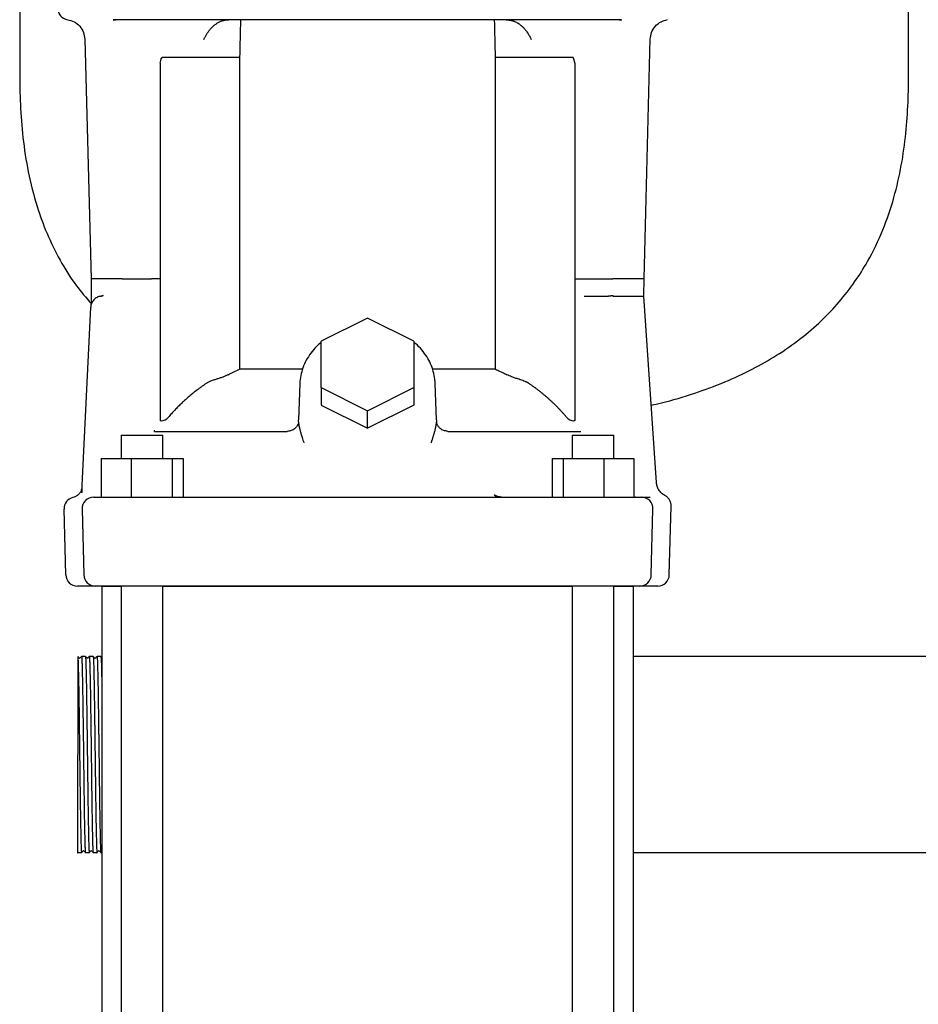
# Model space of a CAD drawing. Header units: millimetres. Extents: x 12 to 1374, y 13 to 994.
# Tile 2 of 6: x 32 to 265, y 268 to 523. Entities that reach past the tile are written whole.
import ezdxf

# ---------------------------------------------------------------- set-up
doc = ezdxf.new("R2010")
doc.units = ezdxf.units.MM

msp = doc.modelspace()

# ---------------------------------------------------------------- linework, layer by layer
at = {"color": 7, "linetype": 'Continuous', "lineweight": 25}
for p, q in [((32.01, 663.87), (32.01, 508.87)), ((262.01, 508.87), (262.01, 663.87)), ((56.23, 522.57), (56.52, 522.57)), ((56.52, 522.57), (56.23, 522.57)), ((187.51, 522.57), (56.52, 522.57)), ((56.85, 522.41), (56.52, 522.57)), ((187.51, 522.57), (187.18, 522.41)), ((187.51, 522.57), (187.8, 522.57)), ((48.86, 517.55), (50.48, 455.52)), ((193.55, 455.57), (195.17, 517.62)), ((88.92, 512.85), (68.91, 512.85)), ((88.92, 512.85), (88.92, 432.15)), ((155.11, 432.15), (155.11, 512.85)), ((175.12, 512.85), (155.11, 512.85)), ((68.37, 511.35), (68.37, 418.84)), ((175.65, 511.35), (175.65, 418.84)), ((50.48, 455.57), (50.53, 449.54)), ((51.12, 455.57), (50.48, 455.57)), ((60.07, 455.57), (66.14, 455.57)), ((177.89, 455.57), (183.95, 455.57)), ((193.51, 451.07), (193.55, 455.57)), ((53.02, 451.05), (53.61, 451.24)), ((53.61, 451.24), (53.02, 451.05)), ((53.21, 451.05), (53.02, 451.05)), ((53.02, 451.05), (53.21, 451.05)), ((178.03, 451.07), (183.97, 451.07)), ((196.76, 402.82), (193.51, 451.07)), ((48.08, 400.34), (50.38, 448.21)), ((122.01, 445.39), (110.01, 439.39)), ((134.01, 439.39), (122.01, 445.39)), ((110.01, 427.39), (110.01, 439.39)), ((134.01, 439.39), (134.01, 427.39)), ((105.18, 432.15), (88.92, 432.15)), ((155.11, 432.15), (138.84, 432.15)), ((104.5, 428.37), (104.18, 419.09)), ((139.85, 419.09), (139.53, 428.35)), ((110.01, 427.39), (110.01, 422.89)), ((110.01, 427.39), (122.01, 421.39)), ((122.01, 421.39), (134.01, 427.39)), ((134.01, 427.39), (134.01, 422.89)), ((110.01, 422.89), (122.01, 416.89)), ((134.01, 422.89), (122.01, 416.89)), ((122.01, 416.89), (122.01, 421.39)), ((68.62, 418.84), (68.37, 418.84)), ((104.16, 418.58), (104.18, 419.09)), ((139.87, 418.58), (139.82, 418.13)), ((139.85, 419.09), (139.87, 418.58)), ((175.65, 418.84), (175.41, 418.84)), ((66.87, 416.07), (66.87, 416.4)), ((66.87, 416.07), (101.21, 416.07)), ((101.2, 416.07), (101.17, 416.17)), ((102.18, 416.24), (101.2, 416.07)), ((101.86, 416.19), (101.21, 416.07)), ((101.75, 416.12), (101.22, 416.07)), ((142.82, 416.07), (141.85, 416.24)), ((142.82, 416.07), (142.18, 416.19)), ((142.82, 416.07), (142.26, 416.18)), ((142.82, 416.07), (177.16, 416.07)), ((142.86, 416.17), (142.88, 416.07)), ((142.88, 416.07), (142.86, 416.17)), ((58.3, 415.07), (58.3, 409.07)), ((58.3, 415.07), (66.86, 415.07)), ((66.86, 415.07), (69.06, 415.07)), ((69.06, 409.07), (69.06, 415.07)), ((174.97, 415.07), (174.97, 409.07)), ((174.97, 415.07), (177.17, 415.07)), ((177.17, 415.07), (185.73, 415.07)), ((185.73, 409.07), (185.73, 415.07)), ((53.08, 409.07), (53.08, 399.07)), ((53.08, 409.07), (60.84, 409.07)), ((60.84, 409.07), (60.85, 399.07)), ((60.84, 409.07), (71.43, 409.07)), ((71.43, 409.07), (71.43, 399.07)), ((71.43, 409.07), (74.27, 409.07)), ((74.27, 409.07), (74.27, 399.07)), ((169.75, 409.07), (169.75, 399.07)), ((169.75, 409.07), (172.59, 409.07)), ((172.59, 409.07), (172.59, 399.07)), ((172.59, 409.07), (183.19, 409.07)), ((183.19, 409.07), (183.18, 399.07)), ((183.19, 409.07), (190.95, 409.07)), ((190.95, 409.07), (190.95, 399.07)), ((48.08, 400.34), (48.02, 400.1)), ((51.16, 399.07), (60.85, 399.07)), ((51.34, 399.07), (51.47, 399.16)), ((51.47, 399.16), (51.34, 399.07)), ((51.34, 399.07), (52.11, 399.07)), ((52.63, 399.07), (52.63, 399.07)), ((60.85, 399.07), (183.18, 399.07)), ((183.18, 399.07), (192.87, 399.07)), ((191.4, 399.07), (191.35, 399.07)), ((43.94, 378.99), (43.49, 395.99)), ((48.16, 395.99), (48.6, 378.99)), ((195.43, 378.99), (195.87, 395.99)), ((200.09, 378.99), (200.56, 396.76)), ((52.57, 376.07), (46.94, 376.07)), ((53.1, 376.07), (53.15, 376.07)), ((53.26, 376.07), (53.26, 182.07)), ((53.26, 376.07), (58.3, 376.07)), ((58.3, 376.07), (58.3, 152.47)), ((69.06, 152.47), (69.06, 376.07)), ((69.06, 376.07), (174.97, 376.07)), ((174.97, 376.07), (174.97, 152.47)), ((192.43, 376.07), (183.07, 376.07)), ((185.73, 152.47), (185.73, 376.07)), ((185.73, 376.07), (190.76, 376.07)), ((190.76, 376.07), (190.76, 182.07)), ((190.94, 376.07), (190.93, 376.07)), ((197.09, 376.07), (191.46, 376.07)), ((191.81, 376.07), (191.46, 376.07)), ((192.43, 376.07), (191.81, 376.07)), ((47.02, 357.86), (47.01, 307.07)), ((48.01, 357.86), (48.02, 357.87)), ((49.02, 357.86), (48.02, 357.87)), ((50.01, 357.87), (50.02, 357.87)), ((51.02, 357.87), (50.02, 357.87)), ((52.01, 357.87), (52.02, 357.87)), ((53.02, 357.86), (52.02, 357.87)), ((303.26, 357.87), (190.76, 357.87)), ((48.01, 307.07), (47.02, 307.07)), ((48.01, 307.07), (48.02, 307.07)), ((50.01, 307.07), (49.02, 307.07)), ((50.01, 307.07), (50.02, 307.07)), ((52.01, 307.07), (51.02, 307.07)), ((52.01, 307.07), (52.02, 307.07)), ((53.26, 307.07), (53.02, 307.07)), ((303.26, 307.07), (190.76, 307.07))]:
    msp.add_line(p, q, dxfattribs=at)
at = {"color": 7, "linetype": 'Continuous', "lineweight": 25, "flags": 128}
for points in [[(191.92, 399.07), (192.39, 399.07), (192.84, 399.07), (193.26, 399.07), (193.67, 399.07), (194.06, 399.07), (194.43, 399.07), (194.78, 399.07), (195.1, 399.07)], [(60.95, 376.07), (59.03, 376.07), (57.23, 376.07), (55.61, 376.07), (54.22, 376.07), (53.1, 376.07), (52.28, 376.07), (51.77, 376.07), (51.6, 376.07)], [(183.07, 376.07), (173.03, 376.07), (162.92, 376.07), (152.74, 376.07), (142.52, 376.07), (132.28, 376.07), (122.01, 376.07), (111.75, 376.07), (101.5, 376.07), (91.29, 376.07), (81.11, 376.07), (71, 376.07), (60.95, 376.07)]]:
    msp.add_lwpolyline(points, dxfattribs=at)
at = {"color": 7, "linetype": 'Continuous', "lineweight": 25}
for centre, radius, start, end in [((44.87, 525.57), 3, 178.5, 261.5085), ((68.62, 421.27), 2.42, 270, 319.7859), ((175.41, 421.27), 2.42, 220.2376, 270.0001), ((46.49, 396.07), 3, 103.3594, 181.5031), ((51.16, 396.07), 3, 90.0004, 181.5), ((192.87, 396.07), 3, 358.5, 89.9995), ((46.94, 379.07), 3, 181.5, 270), ((51.6, 379.07), 3, 181.5, 270), ((192.43, 379.07), 3, 270, 358.5), ((197.09, 379.07), 3, 270, 358.5)]:
    msp.add_arc(centre, radius, start, end, dxfattribs=at)
for points, knots in [([(44.43, 522.6), (44.97, 522.47), (46.16, 522.17), (47.63, 520.97), (48.64, 519.37), (48.79, 518.15), (48.86, 517.55)], [0, 0, 0, 0, 0.242041, 0.49999, 0.757944, 1, 1, 1, 1]), ([(81.2, 520), (81.27, 520.08), (81.4, 520.24), (81.6, 520.47), (81.83, 520.7), (82.07, 520.93), (82.33, 521.15), (82.6, 521.37), (82.9, 521.57), (83.21, 521.77), (83.54, 521.95), (83.9, 522.12), (84.3, 522.27), (84.73, 522.4), (85.18, 522.49), (85.65, 522.56), (85.97, 522.56), (86.13, 522.57)], [0, 0, 0, 0, 0.052682, 0.10708, 0.163176, 0.220916, 0.28022, 0.340987, 0.403081, 0.466327, 0.530525, 0.601452, 0.675932, 0.75355, 0.83383, 0.916177, 1, 1, 1, 1]), ([(157.9, 522.57), (157.97, 522.57), (158.13, 522.57), (158.36, 522.55), (158.58, 522.53), (158.81, 522.5), (159.02, 522.45), (159.24, 522.41), (159.45, 522.35), (159.65, 522.29), (159.84, 522.22), (160.31, 522.04), (160.99, 521.7), (161.74, 521.14), (162.34, 520.57), (162.81, 520.04), (163.21, 519.5), (163.6, 518.92), (163.99, 518.27), (164.25, 517.77), (164.39, 517.5)], [0, 0, 0, 0, 0.0265822, 0.052976, 0.0791299, 0.1049996, 0.1305461, 0.1557242, 0.1804896, 0.2048037, 0.2286339, 0.2519515, 0.3754219, 0.4910525, 0.5750742, 0.6573105, 0.7372681, 0.8068701, 0.8949606, 1, 1, 1, 1]), ([(195.17, 517.62), (195.24, 518.15), (195.38, 519.37), (196.4, 520.97), (197.87, 522.17), (199.06, 522.47), (199.64, 522.61)], [0, 0, 0, 0, 0.242053, 0.500003, 0.757952, 1, 1, 1, 1]), ([(79.64, 517.5), (79.71, 517.64), (79.82, 517.85), (80.05, 518.27), (80.28, 518.66), (80.54, 519.08), (80.75, 519.4), (80.97, 519.7), (81.12, 519.9), (81.2, 520)], [0, 0, 0, 0, 0.158326, 0.238539, 0.485195, 0.617644, 0.745525, 0.872308, 1, 1, 1, 1]), ([(175.65, 511.35), (175.64, 511.43), (175.61, 511.58), (175.56, 511.8), (175.52, 512), (175.47, 512.18), (175.43, 512.33), (175.39, 512.47), (175.34, 512.58), (175.3, 512.68), (175.25, 512.75), (175.21, 512.81), (175.16, 512.84), (175.13, 512.85), (175.12, 512.85)], [0, 0, 0, 0, 0.148913, 0.28533, 0.409298, 0.520878, 0.620155, 0.707247, 0.782334, 0.845697, 0.897803, 0.939505, 0.972469, 1, 1, 1, 1]), ([(32.01, 508.87), (32.04, 506.14), (32.11, 500.54), (32.77, 491.97), (34.11, 483.1), (36.21, 474.79), (38.99, 467.15), (42.37, 460.28), (46.17, 454.17), (49.2, 450.67), (50.51, 449.15)], [0, 0, 0, 0, 0.127698, 0.262635, 0.402952, 0.547503, 0.663911, 0.783208, 0.90632, 1, 1, 1, 1]), ([(195.41, 422.86), (196.29, 423.05), (200.1, 423.87), (206.48, 425.82), (214.34, 428.71), (221.42, 431.99), (227.97, 435.71), (233.97, 439.89), (239.39, 444.54), (244.07, 449.47), (248.08, 454.62), (251.97, 460.8), (255.48, 468.08), (258.32, 476.46), (260.23, 484.85), (261.36, 493.11), (261.93, 501.1), (261.99, 506.33), (262.01, 508.87)], [0, 0, 0, 0, 0.022535, 0.097469, 0.167087, 0.231991, 0.292781, 0.355598, 0.414898, 0.47137, 0.525622, 0.578159, 0.653951, 0.72761, 0.799411, 0.869162, 0.936305, 1, 1, 1, 1]), ([(58.55, 455.57), (58.69, 455.56), (58.95, 455.55), (59.53, 455.55), (59.85, 455.56), (60.07, 455.57)], [0, 0, 0, 0, 0.5, 0.5, 1, 1, 1, 1]), ([(68.37, 455.57), (68.31, 455.57), (68.19, 455.57), (68.01, 455.57), (67.83, 455.57), (67.64, 455.57), (67.45, 455.57), (67.26, 455.57), (67.07, 455.57), (66.88, 455.57), (66.69, 455.57), (66.5, 455.57), (66.32, 455.57), (66.2, 455.57), (66.14, 455.57)], [0, 0, 0, 0, 0.074035, 0.149746, 0.22715, 0.306254, 0.387061, 0.469569, 0.553771, 0.639657, 0.727221, 0.81646, 0.907379, 1, 1, 1, 1]), ([(175.65, 455.57), (176.05, 455.57), (176.46, 455.57), (177.22, 455.57), (177.57, 455.57), (177.89, 455.57)], [0, 0, 0, 0, 0.5, 0.5, 1, 1, 1, 1]), ([(183.95, 455.57), (184.18, 455.56), (184.5, 455.55), (185.08, 455.55), (185.34, 455.56), (185.48, 455.57)], [0, 0, 0, 0, 0.5, 0.5, 1, 1, 1, 1]), ([(193.55, 455.57), (193.55, 455.57), (193.76, 455.57), (193.33, 455.57), (192.91, 455.57)], [0, 0, 0, 0, 0.000031, 1, 1, 1, 1]), ([(53.02, 451.05), (52.69, 451.01), (52.35, 450.91), (51.71, 450.59), (51.41, 450.37), (50.92, 449.83), (50.72, 449.51), (50.46, 448.86), (50.39, 448.53), (50.38, 448.21)], [0, 0, 0, 0, 0.25, 0.25, 0.5, 0.5, 0.75, 0.75, 1, 1, 1, 1]), ([(53.61, 451.24), (53.55, 451.15), (53.38, 451.09), (53.24, 451.07), (53.17, 451.05)], [0, 0, 0, 0, 0.501939, 1, 1, 1, 1]), ([(183.97, 451.07), (183.98, 451.06), (184, 451.05), (184.03, 451.04), (184.07, 451.03), (184.1, 451.03), (184.14, 451.04), (184.21, 451.06), (184.29, 451.09), (184.4, 451.11), (184.54, 451.14), (184.7, 451.16), (184.89, 451.18), (185.06, 451.2), (185.18, 451.21), (185.27, 451.22), (185.33, 451.23), (185.38, 451.24), (185.44, 451.21), (185.47, 451.15), (185.48, 451.1), (185.49, 451.07)], [0, 0, 0, 0, 0.02241, 0.044801, 0.067781, 0.091912, 0.108219, 0.146369, 0.206386, 0.26336, 0.336187, 0.424827, 0.529285, 0.636028, 0.717798, 0.774247, 0.805247, 0.859015, 0.905239, 0.950027, 1, 1, 1, 1]), ([(50.53, 449.54), (50.52, 449.4), (50.52, 449.11), (50.47, 448.84), (50.44, 448.7)], [0, 0, 0, 0, 0.494209, 1, 1, 1, 1]), ([(50.51, 449.15), (50.58, 449.14), (50.48, 448.94), (50.43, 448.67), (50.45, 448.72), (50.45, 448.73)], [0, 0, 0, 0, 0.176102, 0.913546, 1, 1, 1, 1]), ([(110.01, 439.1), (109.71, 438.86), (108.83, 438.15), (107.61, 436.76), (106.37, 434.97), (105.44, 433.04), (104.8, 431.03), (104.55, 429.45), (104.51, 428.56), (104.5, 428.37)], [0, 0, 0, 0, 0.0892534, 0.2630447, 0.4363305, 0.6089934, 0.7809843, 0.9523538, 1, 1, 1, 1]), ([(139.53, 428.35), (139.5, 428.76), (139.44, 429.85), (139.08, 431.6), (138.36, 433.58), (137.36, 435.46), (136.06, 437.18), (134.93, 438.41), (134.18, 438.99), (134.01, 439.11)], [0, 0, 0, 0, 0.096901, 0.267364, 0.437942, 0.60882, 0.780181, 0.95211, 1, 1, 1, 1]), ([(85.96, 430.75), (85.88, 430.71), (85.72, 430.63), (85.48, 430.51), (85.24, 430.41), (84.94, 430.28), (84.56, 430.13), (84.01, 429.93), (83.33, 429.71), (82.64, 429.49), (82.06, 429.3), (81.61, 429.14), (81.22, 428.98), (80.86, 428.82), (80.55, 428.65), (80.35, 428.53), (80.26, 428.47)], [0, 0, 0, 0, 0.043126, 0.086157, 0.128963, 0.171411, 0.248279, 0.326603, 0.458557, 0.594912, 0.679822, 0.756201, 0.825284, 0.888271, 0.946205, 1, 1, 1, 1]), ([(155.11, 432.15), (155.31, 432.06), (155.71, 431.88), (156.31, 431.61), (156.9, 431.33), (157.49, 431.04), (157.87, 430.84), (158.07, 430.75)], [0, 0, 0, 0, 0.201284, 0.401892, 0.601858, 0.801216, 1, 1, 1, 1]), ([(163.77, 428.47), (163.72, 428.5), (163.62, 428.56), (163.47, 428.65), (163.29, 428.76), (163.06, 428.87), (162.68, 429.04), (162.16, 429.24), (161.53, 429.44), (160.94, 429.63), (160.41, 429.8), (159.87, 429.98), (159.28, 430.2), (158.66, 430.45), (158.26, 430.65), (158.07, 430.75)], [0, 0, 0, 0, 0.02755, 0.056173, 0.085986, 0.131237, 0.181627, 0.28523, 0.403301, 0.505075, 0.588906, 0.672663, 0.785282, 0.894711, 1, 1, 1, 1]), ([(80.26, 428.47), (80.07, 428.33), (79.68, 428.07), (79.1, 427.66), (78.54, 427.25), (77.99, 426.84), (77.45, 426.42), (76.92, 426), (76.39, 425.57), (75.88, 425.14), (75.38, 424.7), (74.89, 424.27), (74.41, 423.82), (73.93, 423.38), (73.47, 422.93), (73.01, 422.48), (72.57, 422.02), (72.13, 421.57), (71.7, 421.1), (71.28, 420.64), (70.87, 420.17), (70.61, 419.86), (70.47, 419.7)], [0, 0, 0, 0, 0.053799, 0.107107, 0.159943, 0.212325, 0.264272, 0.3158, 0.366921, 0.41765, 0.467998, 0.51798, 0.567605, 0.616887, 0.665835, 0.714461, 0.762776, 0.810789, 0.85851, 0.905946, 0.953107, 1, 1, 1, 1]), ([(173.56, 419.7), (173.41, 419.88), (173.11, 420.23), (172.65, 420.75), (172.18, 421.26), (171.7, 421.77), (171.21, 422.28), (170.71, 422.79), (170.19, 423.29), (169.67, 423.78), (169.13, 424.27), (168.59, 424.76), (168.03, 425.24), (167.45, 425.72), (166.87, 426.19), (166.28, 426.66), (165.67, 427.12), (165.05, 427.58), (164.41, 428.03), (163.98, 428.32), (163.77, 428.47)], [0, 0, 0, 0, 0.052283, 0.104878, 0.157795, 0.211048, 0.264647, 0.318607, 0.372941, 0.427664, 0.482791, 0.538339, 0.594323, 0.650761, 0.70767, 0.765069, 0.822977, 0.881419, 0.940418, 1, 1, 1, 1]), ([(104.11, 418.09), (104.08, 418.02), (104.05, 417.94), (103.9, 417.64), (103.55, 417.1), (102.81, 416.43), (102.11, 416.23), (101.75, 416.12)], [0, 0, 0, 0, 0.112393, 0.224197, 0.457209, 0.716776, 1, 1, 1, 1]), ([(104.11, 418.09), (104.16, 418.16), (104.13, 418.17), (104.12, 418.12), (104.11, 418.09)], [0, 0, 0, 0, 0.321372, 1, 1, 1, 1]), ([(104.16, 418.58), (104.16, 418.55), (104.16, 418.48), (104.17, 418.37), (104.18, 418.25), (104.19, 418.12), (104.21, 417.97), (104.23, 417.81), (104.26, 417.64), (104.3, 417.45), (104.34, 417.25), (104.39, 417.04), (104.44, 416.82), (104.5, 416.58), (104.57, 416.29), (104.66, 415.94), (104.79, 415.5), (104.93, 415), (105.11, 414.44), (105.31, 413.81), (105.45, 413.38), (105.53, 413.15)], [0, 0, 0, 0, 0.022661, 0.04699, 0.073054, 0.100905, 0.130587, 0.162133, 0.195571, 0.230923, 0.268207, 0.307437, 0.348625, 0.391779, 0.436907, 0.504725, 0.582946, 0.671572, 0.770607, 0.880065, 1, 1, 1, 1]), ([(138.5, 413.15), (138.54, 413.27), (138.62, 413.5), (138.73, 413.84), (138.84, 414.16), (138.93, 414.47), (139.02, 414.75), (139.1, 415.03), (139.18, 415.28), (139.25, 415.52), (139.31, 415.74), (139.36, 415.94), (139.44, 416.21), (139.52, 416.55), (139.62, 416.95), (139.7, 417.31), (139.76, 417.63), (139.81, 417.92), (139.85, 418.18), (139.87, 418.4), (139.86, 418.52), (139.87, 418.58)], [0, 0, 0, 0, 0.062421, 0.121908, 0.178475, 0.23213, 0.282877, 0.330718, 0.375653, 0.417684, 0.456808, 0.493026, 0.526339, 0.604182, 0.676547, 0.743477, 0.805034, 0.861307, 0.912425, 0.958568, 1, 1, 1, 1]), ([(139.93, 418.07), (139.91, 418.11), (139.9, 418.15), (139.87, 418.14), (139.87, 418.14)], [0, 0, 0, 0, 0.691457, 1, 1, 1, 1]), ([(142.26, 416.18), (141.93, 416.22), (141.22, 416.43), (140.48, 417.11), (140.12, 417.64), (139.98, 417.94), (139.94, 418.03), (139.93, 418.07)], [0, 0, 0, 0, 0.283734, 0.543565, 0.776392, 0.887943, 1, 1, 1, 1]), ([(198.91, 399.52), (198.64, 399.68), (198.03, 400.05), (197.35, 400.89), (196.89, 401.83), (196.81, 402.5), (196.76, 402.82)], [0, 0, 0, 0, 0.256894, 0.514932, 0.765123, 1, 1, 1, 1]), ([(47.96, 400.87), (47.85, 400.63), (47.64, 400.17), (47.11, 399.61), (46.49, 399.19), (46.03, 399.05), (45.8, 398.99)], [0, 0, 0, 0, 0.253826, 0.510235, 0.761329, 1, 1, 1, 1]), ([(48.04, 400.99), (48.04, 401), (48.03, 401.1), (47.99, 400.98), (47.96, 400.87)], [0, 0, 0, 0, 0.11776, 1, 1, 1, 1]), ([(48.12, 401.17), (48.11, 401.05), (48.1, 400.92), (48.09, 400.65), (48.08, 400.5), (48.08, 400.34)], [0, 0, 0, 0, 0.5, 0.5, 1, 1, 1, 1]), ([(154.76, 399.68), (154.83, 399.65), (154.96, 399.58), (155.17, 399.48), (155.4, 399.39), (155.64, 399.3), (155.96, 399.22), (156.34, 399.14), (156.78, 399.08), (157.07, 399.07), (157.22, 399.07)], [0, 0, 0, 0, 0.082498, 0.171723, 0.267719, 0.370527, 0.48019, 0.652322, 0.825585, 1, 1, 1, 1]), ([(154.76, 399.68), (154.79, 399.65), (154.84, 399.58), (154.92, 399.5), (154.99, 399.42), (155.08, 399.34), (155.16, 399.28), (155.27, 399.21), (155.42, 399.13), (155.6, 399.08), (155.72, 399.07), (155.78, 399.07)], [0, 0, 0, 0, 0.083492, 0.16662, 0.249613, 0.332703, 0.416119, 0.500086, 0.667076, 0.8331, 1, 1, 1, 1]), ([(200.56, 396.76), (200.54, 397.02), (200.52, 397.59), (200.17, 398.39), (199.63, 399.07), (199.15, 399.37), (198.91, 399.52)], [0, 0, 0, 0, 0.244897, 0.500001, 0.755104, 1, 1, 1, 1]), ([(47.36, 357.42), (47.3, 357.49), (47.19, 357.64), (47.08, 357.79), (47.02, 357.86)], [0, 0, 0, 0, 0.5, 1, 1, 1, 1]), ([(47.02, 357.86), (47.04, 357.73), (47.08, 357.53), (47.14, 356.03), (47.2, 353.68), (47.27, 350.48), (47.33, 346.61), (47.39, 342.19), (47.45, 337.39), (47.51, 332.41), (47.58, 327.43), (47.64, 322.64), (47.7, 318.24), (47.76, 314.37), (47.83, 311.2), (47.89, 308.86), (47.95, 307.35), (47.99, 307.16), (48.01, 307.07)], [0, 0, 0, 0, 0.058376, 0.12058, 0.183561, 0.246763, 0.309066, 0.371852, 0.435109, 0.497621, 0.560164, 0.623424, 0.686185, 0.748506, 0.811717, 0.874678, 0.936888, 1, 1, 1, 1]), ([(47.67, 357.42), (47.62, 357.38), (47.52, 357.31), (47.41, 357.38), (47.36, 357.42)], [0, 0, 0, 0, 0.500004, 1, 1, 1, 1]), ([(48.01, 357.86), (47.95, 357.79), (47.84, 357.64), (47.72, 357.49), (47.67, 357.42)], [0, 0, 0, 0, 0.5, 1, 1, 1, 1]), ([(48.02, 357.87), (48.04, 357.87), (48.06, 357.7), (48.09, 357.21), (48.1, 357.01), (48.11, 356.65), (48.12, 356.53), (48.13, 356.25), (48.13, 356.1), (48.16, 355.31), (48.18, 354.52), (48.22, 352.66), (48.25, 351.59), (48.28, 349.82), (48.29, 349.21), (48.31, 347.93), (48.32, 347.27), (48.35, 345.22), (48.37, 343.75), (48.41, 340.66), (48.43, 339.04), (48.48, 335.76), (48.5, 334.1), (48.54, 330.83), (48.56, 329.17), (48.6, 325.9), (48.62, 324.28), (48.66, 321.19), (48.68, 319.71), (48.71, 317.66), (48.72, 317.01), (48.74, 315.73), (48.75, 315.11), (48.79, 313.35), (48.81, 312.27), (48.85, 310.41), (48.87, 309.62), (48.9, 308.84), (48.9, 308.69), (48.91, 308.41), (48.92, 308.28), (48.93, 307.93), (48.94, 307.72), (48.97, 307.24), (48.99, 307.07), (49.02, 307.07)], [0, 0, 0, 0, 0.0625, 0.0625, 0.09375, 0.09375, 0.109375, 0.109375, 0.125, 0.125, 0.1875, 0.1875, 0.25, 0.25, 0.28125, 0.28125, 0.3125, 0.3125, 0.375, 0.375, 0.4375, 0.4375, 0.5, 0.5, 0.5625, 0.5625, 0.625, 0.625, 0.6875, 0.6875, 0.71875, 0.71875, 0.75, 0.75, 0.8125, 0.8125, 0.875, 0.875, 0.890625, 0.890625, 0.90625, 0.90625, 0.9375, 0.9375, 1, 1, 1, 1]), ([(49.36, 357.42), (49.3, 357.49), (49.19, 357.64), (49.08, 357.79), (49.02, 357.86)], [0, 0, 0, 0, 0.5, 1, 1, 1, 1]), ([(49.02, 357.86), (49.04, 357.74), (49.08, 357.55), (49.14, 356.07), (49.2, 353.73), (49.26, 350.54), (49.32, 346.67), (49.39, 342.25), (49.45, 337.45), (49.51, 332.47), (49.57, 327.48), (49.64, 322.68), (49.7, 318.27), (49.76, 314.39), (49.83, 311.21), (49.89, 308.86), (49.95, 307.35), (49.99, 307.16), (50.01, 307.07)], [0, 0, 0, 0, 0.057906, 0.120147, 0.183143, 0.246383, 0.308731, 0.371532, 0.434822, 0.497382, 0.559941, 0.623231, 0.686032, 0.74838, 0.81162, 0.874616, 0.936857, 1, 1, 1, 1]), ([(49.67, 357.42), (49.62, 357.38), (49.52, 357.31), (49.41, 357.38), (49.36, 357.42)], [0, 0, 0, 0, 0.500004, 1, 1, 1, 1]), ([(50.01, 357.87), (49.95, 357.79), (49.84, 357.64), (49.73, 357.49), (49.67, 357.42)], [0, 0, 0, 0, 0.5, 1, 1, 1, 1]), ([(50.02, 357.87), (50.04, 357.87), (50.06, 357.7), (50.09, 357.21), (50.1, 357.01), (50.11, 356.65), (50.12, 356.53), (50.13, 356.25), (50.13, 356.1), (50.16, 355.31), (50.18, 354.52), (50.22, 352.66), (50.25, 351.59), (50.28, 349.82), (50.29, 349.21), (50.31, 347.93), (50.32, 347.27), (50.35, 345.22), (50.37, 343.75), (50.41, 340.66), (50.43, 339.04), (50.48, 335.76), (50.5, 334.1), (50.54, 330.83), (50.56, 329.17), (50.6, 325.9), (50.62, 324.28), (50.66, 321.19), (50.68, 319.71), (50.71, 317.66), (50.72, 317.01), (50.74, 315.73), (50.75, 315.11), (50.79, 313.35), (50.81, 312.27), (50.85, 310.41), (50.87, 309.62), (50.9, 308.84), (50.9, 308.69), (50.91, 308.41), (50.92, 308.28), (50.93, 307.93), (50.94, 307.72), (50.97, 307.24), (50.99, 307.07), (51.02, 307.07)], [0, 0, 0, 0, 0.0625, 0.0625, 0.09375, 0.09375, 0.109375, 0.109375, 0.125, 0.125, 0.1875, 0.1875, 0.25, 0.25, 0.28125, 0.28125, 0.3125, 0.3125, 0.375, 0.375, 0.4375, 0.4375, 0.5, 0.5, 0.5625, 0.5625, 0.625, 0.625, 0.6875, 0.6875, 0.71875, 0.71875, 0.75, 0.75, 0.8125, 0.8125, 0.875, 0.875, 0.890625, 0.890625, 0.90625, 0.90625, 0.9375, 0.9375, 1, 1, 1, 1]), ([(51.36, 357.42), (51.3, 357.49), (51.19, 357.64), (51.07, 357.79), (51.02, 357.87)], [0, 0, 0, 0, 0.5, 1, 1, 1, 1]), ([(51.02, 357.87), (51.04, 357.74), (51.08, 357.56), (51.14, 356.07), (51.2, 353.73), (51.26, 350.54), (51.32, 346.67), (51.39, 342.25), (51.45, 337.45), (51.51, 332.47), (51.57, 327.48), (51.64, 322.68), (51.7, 318.27), (51.76, 314.39), (51.83, 311.21), (51.89, 308.86), (51.95, 307.35), (51.99, 307.16), (52.01, 307.07)], [0, 0, 0, 0, 0.05867, 0.12086, 0.183805, 0.246994, 0.309291, 0.372042, 0.43528, 0.497789, 0.560298, 0.623537, 0.686287, 0.748584, 0.811773, 0.874718, 0.936909, 1, 1, 1, 1]), ([(51.67, 357.42), (51.62, 357.38), (51.52, 357.31), (51.41, 357.38), (51.36, 357.42)], [0, 0, 0, 0, 0.500003, 1, 1, 1, 1]), ([(52.01, 357.87), (51.95, 357.79), (51.84, 357.64), (51.73, 357.49), (51.67, 357.42)], [0, 0, 0, 0, 0.5000004, 1, 1, 1, 1]), ([(52.02, 357.87), (52.04, 357.87), (52.06, 357.7), (52.09, 357.21), (52.1, 357.01), (52.11, 356.65), (52.12, 356.53), (52.13, 356.25), (52.13, 356.1), (52.16, 355.31), (52.18, 354.52), (52.22, 352.66), (52.25, 351.59), (52.28, 349.82), (52.29, 349.21), (52.31, 347.93), (52.32, 347.27), (52.35, 345.22), (52.37, 343.75), (52.41, 340.66), (52.43, 339.04), (52.48, 335.76), (52.5, 334.1), (52.54, 330.83), (52.56, 329.17), (52.6, 325.9), (52.62, 324.28), (52.66, 321.19), (52.68, 319.71), (52.71, 317.66), (52.72, 317.01), (52.74, 315.73), (52.75, 315.11), (52.79, 313.35), (52.81, 312.27), (52.85, 310.41), (52.87, 309.62), (52.9, 308.84), (52.9, 308.69), (52.91, 308.41), (52.92, 308.28), (52.93, 307.93), (52.94, 307.72), (52.97, 307.24), (52.99, 307.07), (53.02, 307.07)], [0, 0, 0, 0, 0.0625, 0.0625, 0.09375, 0.09375, 0.109375, 0.109375, 0.125, 0.125, 0.1875, 0.1875, 0.25, 0.25, 0.28125, 0.28125, 0.3125, 0.3125, 0.375, 0.375, 0.4375, 0.4375, 0.5, 0.5, 0.5625, 0.5625, 0.625, 0.625, 0.6875, 0.6875, 0.71875, 0.71875, 0.75, 0.75, 0.8125, 0.8125, 0.875, 0.875, 0.890625, 0.890625, 0.90625, 0.90625, 0.9375, 0.9375, 1, 1, 1, 1]), ([(53.26, 357.54), (53.24, 357.58), (53.16, 357.68), (53.08, 357.79), (53.02, 357.86)], [0, 0, 0, 0, 0.302928, 1, 1, 1, 1]), ([(53.02, 357.86), (53.04, 357.73), (53.08, 357.55), (53.14, 356.08), (53.2, 353.68), (53.24, 351.69), (53.26, 350.39), (53.26, 350.38)], [0, 0, 0, 0, 0.2337622, 0.4860581, 0.7414131, 0.9977612, 1, 1, 1, 1]), ([(48.02, 307.07), (48.08, 307.15), (48.19, 307.3), (48.3, 307.45), (48.36, 307.52)], [0, 0, 0, 0, 0.5, 1, 1, 1, 1]), ([(48.36, 307.52), (48.41, 307.56), (48.52, 307.63), (48.62, 307.56), (48.67, 307.52)], [0, 0, 0, 0, 0.499996, 1, 1, 1, 1]), ([(48.67, 307.52), (48.72, 307.44), (48.84, 307.3), (48.95, 307.15), (49.01, 307.07)], [0, 0, 0, 0, 0.5, 1, 1, 1, 1]), ([(50.02, 307.07), (50.07, 307.15), (50.19, 307.29), (50.3, 307.44), (50.36, 307.52)], [0, 0, 0, 0, 0.5, 1, 1, 1, 1]), ([(50.36, 307.52), (50.41, 307.56), (50.52, 307.63), (50.62, 307.56), (50.67, 307.52)], [0, 0, 0, 0, 0.499997, 1, 1, 1, 1]), ([(50.67, 307.52), (50.73, 307.44), (50.84, 307.29), (50.95, 307.15), (51.01, 307.07)], [0, 0, 0, 0, 0.5, 1, 1, 1, 1]), ([(52.02, 307.07), (52.07, 307.15), (52.19, 307.29), (52.3, 307.44), (52.36, 307.52)], [0, 0, 0, 0, 0.5, 1, 1, 1, 1]), ([(52.36, 307.52), (52.41, 307.56), (52.51, 307.63), (52.62, 307.56), (52.67, 307.52)], [0, 0, 0, 0, 0.499997, 1, 1, 1, 1]), ([(52.67, 307.52), (52.72, 307.44), (52.84, 307.3), (52.95, 307.15), (53.01, 307.07)], [0, 0, 0, 0, 0.5, 1, 1, 1, 1])]:
    msp.add_open_spline(points, degree=3, knots=knots, dxfattribs=at)
for points in [[(89.15, 522.57), (89.07, 519.33), (89, 516.09), (88.92, 512.85)], [(155.11, 512.85), (155.03, 516.09), (154.96, 519.33), (154.88, 522.57)], [(68.37, 511.35), (68.56, 512.35), (68.74, 512.85), (68.91, 512.85)], [(58.55, 455.57), (54.74, 455.57), (52.23, 455.57), (51.12, 455.57)], [(192.91, 455.57), (191.8, 455.57), (189.29, 455.57), (185.48, 455.57)], [(185.49, 451.07), (190.74, 451.07), (193.51, 451.07), (193.51, 451.07)], [(85.96, 430.75), (86.93, 431.24), (87.91, 431.71), (88.92, 432.15)], [(47.01, 307.07), (47.01, 307.07), (47.02, 307.07), (47.02, 307.07)]]:
    msp.add_open_spline(points, degree=3, dxfattribs=at)

doc.saveas('drawing.dxf')
